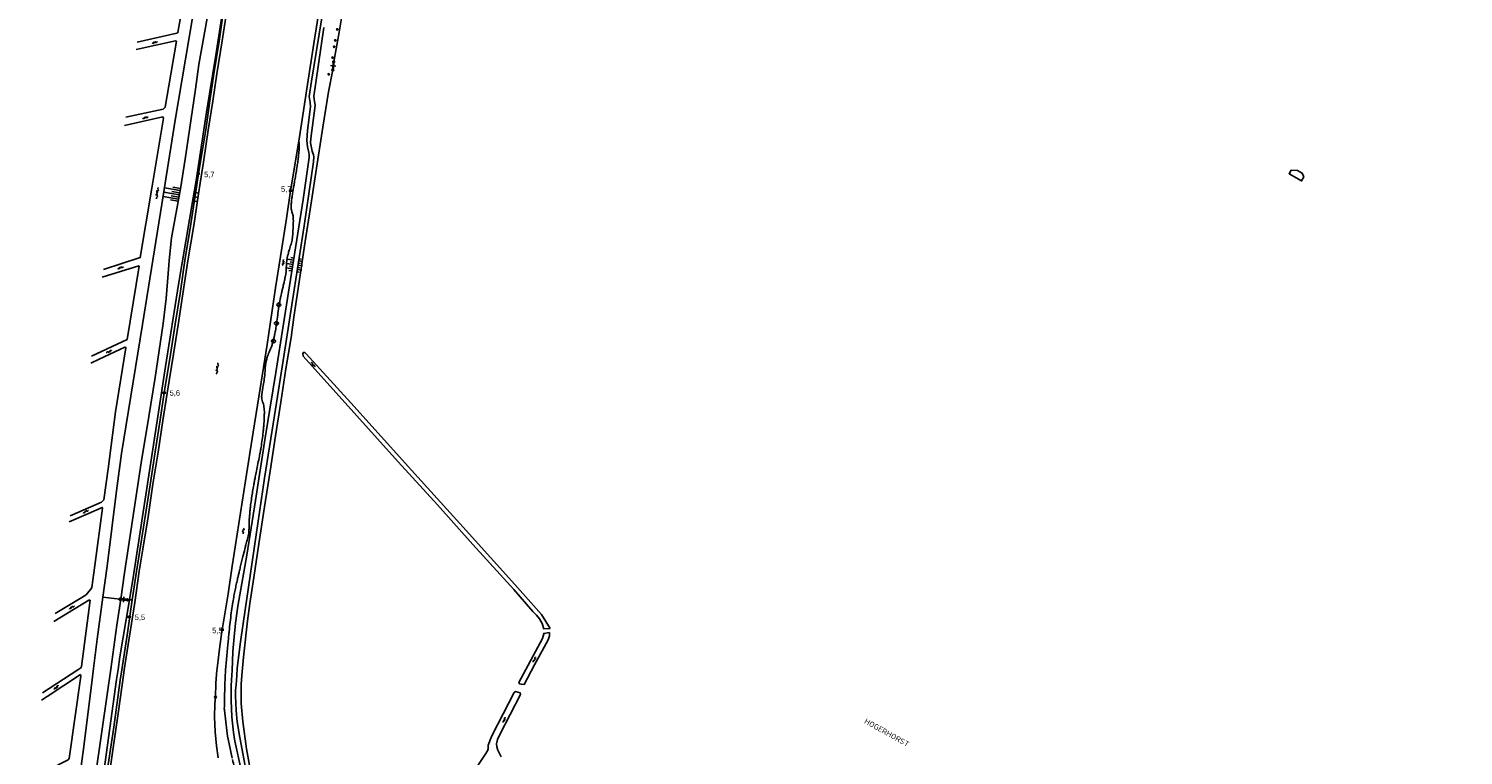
# Model space of a CAD drawing. Header units: millimetres. Extents: x 149344 to 154519, y 463794 to 476271.
# Tile 4 of 70: x 150602 to 151260, y 466162 to 466495. Entities that reach past the tile are written whole.
import ezdxf

# ---------------------------------------------------------------- set-up
doc = ezdxf.new("R2010")
doc.units = ezdxf.units.MM
doc.header["$LTSCALE"] = 4
doc.layers.get('0').update_dxf_attribs({"color": 252, "linetype": 'CONTINUOUS'})
for name, color, linetype in [('Gebouw', 252, 'CONTINUOUS'), ('Kilometrering', 252, 'CONTINUOUS'), ('Straatnaam', 252, 'CONTINUOUS'), ('symbool talud', 252, 'CONTINUOUS'), ('symbool water', 252, 'CONTINUOUS'), ('Topografie', 252, 'CONTINUOUS')]:
    doc.layers.add(name, color=color, linetype=linetype)
doc.styles.add('ISO', font='ISO')
doc.styles.add('rtw_iso', font='iso-rtw.shx')

# ---------------------------------------------------------------- blocks, each defined once
blk = doc.blocks.new('water4')
at = {"linetype": 'Continuous'}
for centre, start, end in [((-0.01, 0.75), 129.74464, 230.25536), ((-0.32, 1.12), 309.74464, 50.25536), ((-0.32, 0.37), 309.74464, 50.25536), ((0.32, 0.01), 129.74464, 230.25536), ((0, 0.38), 309.74464, 50.25536), ((-0.01, -0.74), 129.74464, 230.25536), ((-0.32, -0.37), 309.74464, 50.25536), ((-0.32, -1.12), 309.74464, 50.25536), ((0, -0.37), 309.74464, 50.25536)]:
    blk.add_arc(centre, 0.244, start, end, dxfattribs=at)
blk = doc.blocks.new('talud')
for p, q in [((0, 0.75), (0.5, 0.75)), ((0, 0.5), (1, 0.5)), ((0, 0.25), (0.5, 0.25)), ((0, 0), (1, 0)), ((0, -0.25), (0.5, -0.25)), ((0, -0.5), (1, -0.5)), ((0, -0.75), (0.5, -0.75))]:
    blk.add_line(p, q)
blk = doc.blocks.new('struik')
at = {"linetype": 'Continuous'}
for centre, start, end in [((-0.44, 0), 91.09124, 268.90133), ((0, 0.44), 1.02328, 178.9632), ((0.44, 0), 271.6625, 88.3448), ((0, -0.45), 180.47294, 359.54064)]:
    blk.add_arc(centre, 0.45, start, end, dxfattribs=at)
blk = doc.blocks.new('DRHEK')
at = {"linetype": 'Continuous'}
for p, q in [((1.25, 0), (-1.25, 0)), ((-0.5, 0.7), (0.5, 0.7)), ((-0.5, -0.7), (0.5, -0.7))]:
    blk.add_line(p, q, dxfattribs=at)
blk = doc.blocks.new('water6')
at = {"linetype": 'Continuous'}
for centre, start, end in [((0.16, 1.47), 129.74464, 230.25536), ((-0.47, 2.22), 309.74464, 50.25536), ((-0.47, 0.72), 309.74464, 50.25536), ((0.49, 0), 129.74464, 230.25536), ((-0.14, 0.75), 309.74464, 50.25536), ((0.16, -1.51), 129.74464, 230.25536), ((-0.47, -0.76), 309.74464, 50.25536), ((-0.47, -2.26), 309.74464, 50.25536), ((-0.14, -0.75), 309.74464, 50.25536)]:
    blk.add_arc(centre, 0.488, start, end, dxfattribs=at)
blk = doc.blocks.new('paal')
for radius in [0.45, 0.2]:
    blk.add_circle((0, 0), radius)
blk = doc.blocks.new('kilometerpaal')
for p, q in [((-0.44, 0.44), (0.44, -0.44)), ((-0.44, -0.44), (-0.44, 0.44)), ((0.44, 0.44), (-0.44, -0.44)), ((0.44, -0.44), (0.44, 0.44))]:
    blk.add_line(p, q)
at = {"style": 'rtw_iso'}
blk.add_attdef('KILOMETERPAAL', (0.59, 0.87), '', height=2.5, dxfattribs=at)
blk = doc.blocks.new('boom')
for radius in [0.315, 0.225, 0.135]:
    blk.add_circle((0, 0), radius)

msp = doc.modelspace()

# ---------------------------------------------------------------- linework, layer by layer
at = {"layer": 'Gebouw'}
msp.add_lwpolyline([(151187.21, 466426.94), (151186.17, 466425.14), (151180.47, 466428.42), (151181.42, 466430.07), (151184.32, 466429.95), (151186.51, 466428.73), (151187.21, 466426.94)], dxfattribs=at)
at = {"layer": 'Topografie'}
for points in [[(152884.8, 465087.49, 0), (152892.81, 465082.89, 0.000005)], [(150695.52, 466160.23), (150694.1, 466166.88), (150693.38, 466170.3), (150692.56, 466176.93), (150691.9, 466182.22, -0.032573), (150691.87, 466182.83, -0.003907), (150691.95, 466187.94, -0.002561), (150692.18, 466196.08, -0.008687), (150692.3, 466198.48, -0.002871), (150692.55, 466201.84, -0.002964), (150692.83, 466205.1, -0.000427), (150693.46, 466211.9, -0.001052), (150693.72, 466214.66, -0.0001), (150693.81, 466215.53, -0.000081), (150693.91, 466216.61, -0.001497), (150694.09, 466218.41, -0.000625), (150694.55, 466222.7, -0.006227), (150695.05, 466226.88, -0.006483), (150695.63, 466230.88, -0.005177), (150696.17, 466234.06, -0.006169), (150696.68, 466236.72, -0.001435), (150697.22, 466239.32, -0.00319), (150697.48, 466240.48, -0.000994), (150697.99, 466242.76, -0.001584), (150698.33, 466244.18, -0.000815), (150698.7, 466245.77, -0.000616), (150699.21, 466247.86, -0.001549), (150700.41, 466252.78, -0.00221), (150701.28, 466256.23, -0.000431), (150701.65, 466257.64, -0.000278), (150702.22, 466259.82, -0.001274), (150702.48, 466260.82, 0.001037), (150702.81, 466262.05, 0.010311), (150703.01, 466262.91, 0.018473), (150703.1, 466263.4, 0.017794), (150703.13, 466263.64, 0.005322), (150703.17, 466264.44, 0.017373), (150703.2, 466266.46, -0.018185), (150703.23, 466268.4, -0.005848), (150703.36, 466270.43, -0.005375), (150703.55, 466272.64, -0.002696), (150703.75, 466274.56, -0.002975), (150703.95, 466276.3, -0.005833), (150704.39, 466279.7, -0.006726), (150704.86, 466282.64, -0.002341), (150705.37, 466285.55, -0.004024), (150705.69, 466287.23, -0.000331), (150706.09, 466289.28, 0.000258), (150706.62, 466291.92, 0.000297), (150707.98, 466298.82, 0.001024), (150708.37, 466300.83, 0.004797), (150708.44, 466301.19, 0.001064), (150708.72, 466302.83, 0.007504), (150709.25, 466306.35, 0.007721), (150709.67, 466309.79, 0.004173), (150709.9, 466312.09, 0.005061), (150710.05, 466314, 0.002645), (150710.11, 466314.99, 0.001923), (150710.19, 466316.37, 0.009127), (150710.22, 466317.5, 0.00574), (150710.23, 466319.3, 0.023881), (150710.15, 466320.66, 0.021961), (150709.93, 466322.11, 0.049039), (150709.62, 466323.18, -0.043023), (150709.24, 466324.38, -0.021825), (150709.01, 466325.67, -0.05238), (150709, 466326.22, -0.015041), (150709.1, 466327.13, -0.003273), (150709.72, 466331.28, -0.003425), (150710.21, 466334.34, 0.007322), (150710.43, 466335.77, 0.032698), (150710.53, 466337.09, -0.02059), (150710.63, 466339.18, -0.015417), (150710.89, 466341.35, -0.022332), (150711.19, 466342.84, -0.022557), (150711.72, 466344.64, -0.016419), (150712.64, 466347.05, -0.009389), (150713.11, 466348.13, 0.018229), (150713.35, 466348.69, 0.009695), (150713.6, 466349.4, 0.007385), (150713.89, 466350.34, 0.008862), (150714.33, 466351.89, 0.007858), (150714.77, 466353.66, 0.005307), (150715.11, 466355.22, 0.007315), (150715.33, 466356.36, 0.006342), (150715.76, 466358.97, 0.004548), (150716.28, 466362.62, 0.000817), (150716.38, 466363.42, -0.000773), (150716.49, 466364.27, -0.004413), (150717.1, 466368.58, -0.009256), (150717.45, 466370.63, -0.005851), (150717.75, 466372.12, -0.006626), (150718.04, 466373.43, -0.000178), (150718.19, 466374.05, -0.000158), (150718.36, 466374.74, -0.001364), (150718.81, 466376.57, 0.001292), (150719.28, 466378.5, 0.00988), (150719.35, 466378.81, 0.001423), (150719.79, 466381.01, 0.043876), (150720.37, 466386.51, -0.057419), (150720.93, 466390.72, -0.004317), (150721.27, 466392.03, -0.00336), (150721.73, 466393.7, -0.015503), (150722.5, 466396.09, 0.030378), (150722.85, 466397.33, 0.026714), (150723.03, 466398.43, 0.010668), (150723.28, 466401.23, 0.000376), (150723.38, 466402.72, 0.001845), (150723.4, 466403.02, 0.001739), (150723.44, 466403.62, 0.00083), (150723.5, 466404.87, 0.009265), (150723.53, 466405.93, 0.006425), (150723.53, 466407.47, 0.022148), (150723.46, 466408.77, 0.040986), (150723.33, 466409.47, 0.007363), (150723.16, 466410.05, -0.005345), (150722.92, 466410.86, -0.001882), (150722.79, 466411.33, -0.002011), (150722.67, 466411.78, -0.055789), (150722.53, 466412.77, -0.03145), (150722.58, 466414.53, -0.008081), (150722.82, 466416.81, -0.009101), (150723.1, 466418.82, -0.000297), (150723.46, 466421.04, -0.001889), (150723.52, 466421.39, -0.000452), (150723.85, 466423.32, 0.000392), (150724.23, 466425.55, 0.000558), (150724.68, 466428.24, 0.000521), (150725.16, 466431.12, 0.004381), (150725.35, 466432.31, 0.002121), (150725.7, 466434.8, 0.007303), (150725.92, 466436.54, 0.005852), (150726.13, 466438.72, 0.010077), (150726.15, 466439.01, 0.001575), (150726.23, 466440.87, 0.028216), (150726.21, 466441.76, 0.015856), (150726.04, 466443.32)], [(150697.09, 466152.99, -0.000102), (150695.66, 466159.54, -0.000967)]]:
    msp.add_lwpolyline(points, format="xyb", dxfattribs=at)
for points in [[(150651.89, 466488.82), (150670.06, 466492.88), (150670.56, 466493.16), (150671.73, 466500.04), (150675, 466517.75), (150676.69, 466528.45), (150677.46, 466534.51), (150678.01, 466542.23), (150678.14, 466546.56), (150677.95, 466548.36), (150677.75, 466548.76), (150676.97, 466549.13), (150672.82, 466548.88), (150659.46, 466547.64)], [(150677.31, 466500), (150669.25, 466452.96), (150663.21, 466414.39), (150654.3, 466359.25), (150644.63, 466299.99), (150642.34, 466282.89), (150638.05, 466248.31), (150636.16, 466234.14)], [(150683.96, 466499.83), (150680.11, 466478.46), (150678.61, 466467.17), (150673.92, 466435.02), (150671.71, 466421.47), (150667.66, 466399.05), (150666.54, 466388.56), (150666.47, 466386.38), (150665.15, 466371.09), (150663.73, 466359.72), (150660.17, 466334.83), (150657.25, 466317.07), (150653.75, 466295.71), (150649.7, 466269.36), (150646.07, 466245.2), (150644.32, 466233.16)], [(150648.28, 466232.89), (150649.98, 466243.19), (150657.86, 466294.05), (150664.95, 466339.88), (150670.87, 466377.57), (150677.55, 466417.29), (150678.89, 466425.23), (150683.69, 466456.59), (150688.02, 466482.88), (150690.64, 466499.69)], [(150699.65, 466154.85), (150696.73, 466167.97), (150696.09, 466172.02), (150695.33, 466179.17), (150694.99, 466186.65), (150695.06, 466193.64), (150695.29, 466198.33), (150695.4, 466200.52), (150695.83, 466209.21), (150696.43, 466215.89), (150697, 466222.2), (150698.14, 466230.01), (150702.15, 466253.35), (150706.23, 466278.45), (150710.55, 466307.27), (150714.09, 466328.81), (150715.55, 466337.23), (150719.05, 466359.49), (150723.68, 466388.52), (150728, 466416.54), (150730.83, 466435.9), (150730.8, 466436.85), (150730.65, 466438.07), (150730.09, 466440.75), (150729.8, 466443.72), (150730, 466448.18), (150731.42, 466459.17), (150731.31, 466461.1), (150730.85, 466463.88), (150731.87, 466470.84), (150736.57, 466500)], [(150737.55, 466495.44), (150733.92, 466470.2), (150733, 466463.96), (150733.06, 466462.56), (150733.62, 466459.71), (150731.52, 466444.53), (150731.43, 466442.51), (150732.2, 466438.73), (150732.75, 466437.06), (150732.96, 466436.08), (150732.82, 466433.85), (150728.43, 466404.46), (150723.95, 466375.08), (150719.26, 466345.6), (150714.92, 466317.53), (150710.31, 466288.73), (150706.46, 466262.76), (150702.97, 466238.62), (150700.48, 466222.04), (150699.29, 466213.6), (150697.82, 466201.56), (150697.57, 466198.22), (150697.23, 466193.92), (150697.05, 466191.44), (150697.01, 466188.87), (150697.34, 466182.06), (150697.77, 466176.86), (150699, 466169.76), (150701.42, 466156.66)], [(150651.36, 466485.35), (150669.53, 466489.4), (150669.9, 466489.22), (150664.75, 466458.92), (150663.73, 466458.09), (150646.62, 466454.4)], [(150741.67, 466476.06), (150742.05, 466479.73)], [(150636.36, 466384.46), (150653.32, 466389.92), (150658.65, 466421.78), (150664.02, 466453.91), (150663.72, 466454.46), (150646.02, 466450.52)], [(150630.99, 466344.72), (150647.23, 466352.28), (150652.77, 466385.96), (150652.62, 466386.19), (150635.87, 466380.89)], [(150630.55, 466341.5), (150634.42, 466343.31), (150646.22, 466348.8), (150646.5, 466348.8), (150646.65, 466348.45), (150641.94, 466319.1), (150638.54, 466292.93), (150636.53, 466278.71), (150635.48, 466277.62), (150624.65, 466272.89), (150621.07, 466271.35)], [(150841.36, 466219.78), (150837.43, 466226.15), (150825.24, 466239.9), (150802.78, 466264.74), (150777.82, 466292.44), (150749.93, 466323.26), (150729.42, 466345.83), (150728.76, 466346.3), (150728.14, 466346.4), (150727.94, 466345.92), (150728, 466344.72), (150752.74, 466317.36), (150771.7, 466296.14), (150789.62, 466276.46), (150805.86, 466258.34), (150824.67, 466237.59), (150833.37, 466227.58), (150835.08, 466225.83), (150836.42, 466224.14), (150837.75, 466222.02), (150838.54, 466219.57), (150841.36, 466219.78)], [(150620.71, 466268.67), (150629.56, 466272.57), (150635.85, 466275.27), (150636.02, 466274.95), (150632.4, 466248.66), (150631.1, 466238.54), (150630.62, 466237.71), (150629.7, 466236.63), (150628.51, 466235.2), (150625.69, 466233.51), (150614.22, 466226.55)], [(150613.65, 466222.97), (150629.75, 466232.7), (150630.27, 466232.71), (150626.29, 466202.23), (150626.04, 466201.67), (150626.02, 466201.63), (150624.62, 466200.7), (150608.46, 466190.23)], [(150636.16, 466234.14), (150633.58, 466214.88), (150631.87, 466201.39), (150630.91, 466193.79), (150627.15, 466163.32), (150623.02, 466133.1), (150618.14, 466097.19), (150617.56, 466089.25), (150617.17, 466082.27), (150617.53, 466068.26), (150618.02, 466060.6), (150618.7, 466055.38), (150620.54, 466045.47), (150621.54, 466041.23), (150625.32, 466029.23), (150627.27, 466024.11), (150628.62, 466019.99), (150628.71, 466015.74)], [(150644.32, 466233.16), (150642.61, 466221.33), (150639.77, 466201.01), (150638.16, 466189.43), (150635.49, 466171.32), (150632.71, 466152.34), (150629.71, 466130.55), (150626.58, 466106.74), (150623.27, 466082.55), (150622.27, 466076.2)], [(150626.27, 466080.07), (150626.61, 466084.47), (150629.29, 466103.5), (150635.13, 466143.89), (150642.43, 466196.3), (150643.09, 466200.85), (150643.95, 466206.7), (150648.28, 466232.89)], [(150644.32, 466233.16), (150643.99, 466233.2)], [(150647.4, 466232.87), (150644.32, 466233.16)], [(150841.12, 466217.88), (150838.45, 466217.49), (150838.48, 466217.32), (150837.89, 466215.14), (150827.08, 466194.94), (150827.31, 466194.34), (150828.18, 466194.14), (150829.46, 466194.05), (150834.24, 466203.08), (150840.46, 466214.57), (150841.11, 466216.35), (150841.12, 466217.88)], [(150607.92, 466186.82), (150610.58, 466188.57), (150625.81, 466198.6), (150625.99, 466197.92), (150620.64, 466160.01), (150620.2, 466159.51), (150602.53, 466150.44), (150602.1, 466150.17)], [(150818.84, 466160.89), (150817.32, 466163.84), (150816.94, 466165.43), (150816.83, 466166.78), (150817.17, 466168.74), (150818.34, 466171.07), (150827.8, 466189.44), (150827.65, 466190.14), (150825.52, 466190.78), (150824.82, 466190.4), (150814.81, 466170.78), (150813.92, 466168.65), (150813.5, 466167.7), (150812.99, 466166.12), (150812.89, 466164.44), (150812.7, 466163.54), (150811.56, 466161.96), (150796.48, 466139.06)]]:
    msp.add_lwpolyline(points, dxfattribs=at)
at = {"layer": 'Topografie', "flags": 128}
for points in [[(150726.04, 466443.32), (150727.61, 466453.32), (150729.99, 466469.31), (150732.92, 466488.21), (150735.49, 466504.55), (150737.7, 466516.43)], [(150742.05, 466479.73), (150744.5, 466493.41), (150746.48, 466505.23), (150748.45, 466515.74), (150748.63, 466517.24)], [(150638.79, 466149.91), (150640.87, 466165.01), (150643.15, 466180.73), (150645.72, 466199.34), (150645.93, 466200.71), (150647.7, 466212.42), (150650.73, 466231.66), (150652.85, 466246.08), (150654.41, 466256.07), (150656.85, 466270.94), (150659.08, 466285.9), (150661.46, 466300.65), (150663.71, 466315.17), (150665.69, 466327.72), (150668.49, 466345.54), (150670.67, 466359.04), (150672.86, 466373.3), (150675.14, 466388.47), (150677.81, 466404.72), (150680.09, 466419.17), (150681.61, 466428.91), (150682.36, 466433.73), (150684.49, 466448.34), (150686.6, 466461.7), (150688.5, 466474.19), (150690.83, 466489.45), (150693.1, 466504.24)], [(150691.69, 466504.17), (150689.44, 466489.21), (150687.08, 466474.29), (150685.21, 466461.84), (150683.42, 466448.47), (150679.96, 466428.42), (150678.64, 466419.39), (150676.32, 466404.33), (150673.82, 466388.66), (150671.55, 466373.44), (150669.26, 466359.35), (150667.14, 466345.44), (150664.27, 466327.91), (150662.42, 466315.45), (150660.16, 466300.82), (150657.84, 466285.61), (150654.38, 466263.3), (150651.62, 466245.9), (150649.61, 466232.92)], [(150741.67, 466476.06), (150739.7, 466465.91), (150737.11, 466449.7), (150733.87, 466428.9), (150731.23, 466411.93), (150728.67, 466395.3), (150726.2, 466378.86), (150723.77, 466362.53), (150722.52, 466353.22), (150720.13, 466338.91), (150717.74, 466323.57), (150715.33, 466308.1), (150712.91, 466291.97), (150710.34, 466275.48), (150707.77, 466258.64), (150705.38, 466243.11), (150703.57, 466231.27), (150702.48, 466223.27), (150700.6, 466206.58), (150699.96, 466198.11), (150699.66, 466194.15), (150699.62, 466185.28), (150700.4, 466177.01), (150702, 466164.48), (150704.29, 466151.85)], [(150689.01, 466160.32), (150688.29, 466165.96), (150687.72, 466172.38), (150687.3, 466179.14), (150687.54, 466184.97), (150687.76, 466188.28), (150688.02, 466194.69), (150688.26, 466198.67), (150688.28, 466199.02), (150689.02, 466205.27), (150689.64, 466210.34), (150690.43, 466216.02), (150690.84, 466219.12), (150693.59, 466235.69), (150695.46, 466248.32), (150699.29, 466272.78), (150701.62, 466287.5), (150705.13, 466309.76), (150707.65, 466326.09), (150711.51, 466350.09), (150715.4, 466376.05), (150717.62, 466390.45), (150720.39, 466407.85), (150722.31, 466420.59), (150726.04, 466443.32)], [(150649.61, 466232.92), (150647.28, 466216.74), (150644.87, 466200.76), (150644.15, 466196.01), (150641.14, 466174.5), (150638.09, 466154.21), (150635.69, 466138.26), (150633.45, 466121.66), (150630.95, 466105.55), (150628.7, 466089.64), (150628, 466082.14)], [(150635.94, 466234.17), (150636.16, 466234.14)], [(150636.16, 466234.14), (150643.99, 466233.2)], [(150647.4, 466232.87), (150648.28, 466232.89)], [(150648.28, 466232.89), (150649.61, 466232.92)]]:
    msp.add_lwpolyline(points, dxfattribs=at)

# ---------------------------------------------------------------- block references
at = {"layer": 'Kilometrering', "linetype": 'Continuous'}
ref = msp.add_blockref('kilometerpaal', (150679.96, 466428.42), dxfattribs=at)
ref.add_attrib('KILOMETERPAAL', '5,7', (150682.58, 466426.81), dxfattribs={"layer": '0', "height": 2.5, "style": 'rtw_iso'})
ref = msp.add_blockref('kilometerpaal', (150722.31, 466420.59), dxfattribs=at)
ref.add_attrib('KILOMETERPAAL', '5,7', (150717.87, 466420.11), dxfattribs={"layer": '0', "height": 2.5, "style": 'rtw_iso'})
ref = msp.add_blockref('kilometerpaal', (150664.27, 466327.91), dxfattribs=at)
ref.add_attrib('KILOMETERPAAL', '5,6', (150666.75, 466326.58), dxfattribs={"layer": '0', "height": 2.5, "style": 'rtw_iso'})
ref = msp.add_blockref('kilometerpaal', (150648.18, 466225.07), dxfattribs=at)
ref.add_attrib('KILOMETERPAAL', '5,5', (150650.73, 466223.62), dxfattribs={"layer": '0', "height": 2.5, "style": 'rtw_iso'})
ref = msp.add_blockref('kilometerpaal', (150690.84, 466219.12), dxfattribs=at)
ref.add_attrib('KILOMETERPAAL', '5,5', (150686.3, 466217.57), dxfattribs={"layer": '0', "height": 2.5, "style": 'rtw_iso'})
at = {"layer": 'symbool talud', "yscale": 4}
for p, xscale, zscale, rotation in [((150671.17, 466418.7), 7.089378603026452, 7.089378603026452, 170.1153076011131), ((150677.66, 466417.91), 2.045341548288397, 2.045341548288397, 350.4419316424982), ((150723.39, 466386.74), 2.920428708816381, 2.920428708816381, 171.0085392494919), ((150725.68, 466386.41), 2.007208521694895, 2.007208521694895, 351.3190723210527)]:
    msp.add_blockref('talud', p, dxfattribs=dict(at, xscale=xscale, zscale=zscale, rotation=rotation))
at = {"layer": 'symbool water'}
for name, p, rotation in [('water4', (150659.97, 466488.68), 106.9278038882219), ('water4', (150655.61, 466454.14), 107.6817592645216), ('water6', (150661.04, 466419.5), 171.3291721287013), ('water4', (150644.26, 466385.28), 106.9293211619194), ('water4', (150718.94, 466387.69), 350.5231659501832), ('water4', (150638.99, 466346.77), 291.5984847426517), ('water4', (150732.58, 466340.86), 218.5330676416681), ('water4', (150628.33, 466273.43), 116.4636487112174), ('water4', (150700.54, 466264.49), 171.1522072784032), ('water4', (150621.91, 466229.46), 120.0184593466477), ('water4', (150834.22, 466205.5), 332.6988609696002), ('water4', (150614.78, 466192.7), 312.0937252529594), ('water4', (150820.33, 466177.81), 336.1096618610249)]:
    msp.add_blockref(name, p, dxfattribs=dict(at, rotation=rotation))
at = {"layer": 'symbool water', "linetype": 'Continuous', "rotation": 172.280471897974}
msp.add_blockref('water6', (150688.6, 466338.99), dxfattribs=at)
at = {"layer": 'Topografie', "linetype": 'Continuous'}
for name, p in [('boom', (150743.71, 466494.62)), ('boom', (150742.27, 466486.64)), ('boom', (150742.81, 466489.55)), ('boom', (150741.54, 466481.69)), ('paal', (150742.05, 466479.73)), ('boom', (150739.81, 466474.03)), ('paal', (150741.67, 466476.06)), ('paal', (150643.99, 466233.2)), ('paal', (150647.4, 466232.87)), ('paal', (150687.76, 466188.28))]:
    msp.add_blockref(name, p, dxfattribs=at)
at = {"layer": 'Topografie'}
for p, rotation in [((150741.86, 466477.9), 354.0869327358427), ((150645.7, 466233.03), 84.51215247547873)]:
    msp.add_blockref('DRHEK', p, dxfattribs=dict(at, rotation=rotation))
for p in [(150716.85, 466368.22), (150715.77, 466359.75), (150714.47, 466351.64)]:
    msp.add_blockref('struik', p, dxfattribs=at)

# ---------------------------------------------------------------- texts
at = {"layer": 'Straatnaam', "style": 'ISO'}
msp.add_text('HOGERHORST', height=2.5, rotation=330.72662, dxfattribs=at).set_placement((150985.28, 466176.44))

doc.saveas('drawing.dxf')
